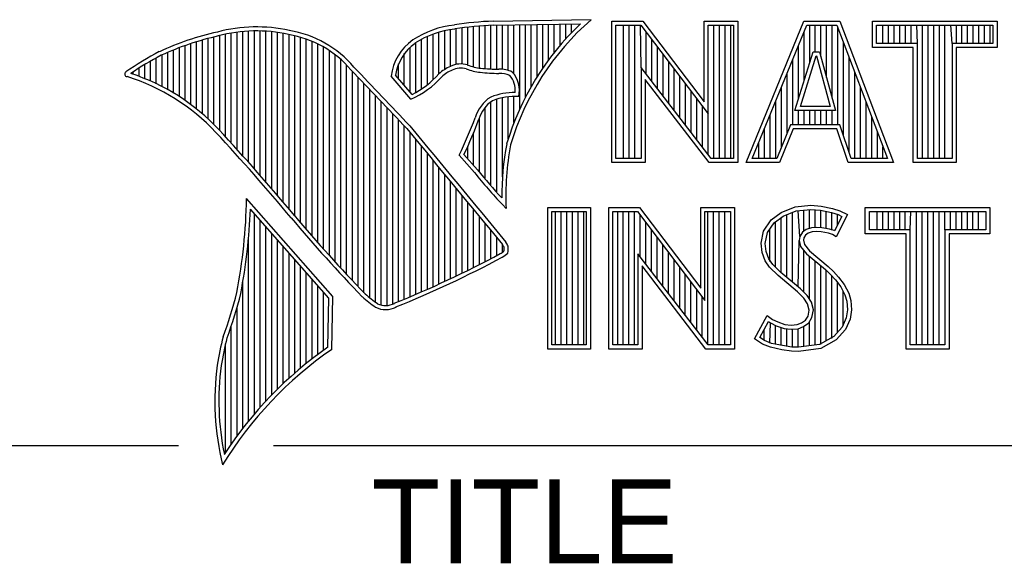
# Model space of a CAD drawing. Header units: inches. Extents: x 0 to 34, y 0 to 22.
# Tile 49 of 111: x 28.421 to 29.593, y 2.24 to 2.887. Entities that reach past the tile are written whole.
import ezdxf

# ---------------------------------------------------------------- set-up
doc = ezdxf.new("R2010")
doc.units = ezdxf.units.IN
doc.header["$LTSCALE"] = 1.87
doc.header["$MEASUREMENT"] = 0
doc.layers.get('0').update_dxf_attribs({"linetype": 'CONTINUOUS'})
doc.styles.add('TEXTSTYLE_2', font='txt')

msp = doc.modelspace()

# ---------------------------------------------------------------- linework, layer by layer
at = {"color": 2, "linetype": 'CONTINUOUS'}
for p, q in [((28.9844, 2.885), (29.1009, 2.8868)), ((29.1256, 2.8852), (29.1624, 2.8852)), ((29.1256, 2.7166), (29.1256, 2.8852)), ((29.1624, 2.8852), (29.2354, 2.7891)), ((29.2354, 2.8852), (29.2754, 2.8852)), ((29.2354, 2.7891), (29.2354, 2.8852)), ((29.2754, 2.8852), (29.2754, 2.7166)), ((29.2853, 2.7167), (29.3541, 2.8851)), ((29.3541, 2.8851), (29.3967, 2.8851)), ((29.3967, 2.8851), (29.4606, 2.7167)), ((29.4357, 2.8851), (29.584, 2.8851)), ((29.4357, 2.8537), (29.4357, 2.8851)), ((29.584, 2.8851), (29.584, 2.8537)), ((28.6727, 2.7398), (28.6727, 2.8708)), ((28.6796, 2.7323), (28.6796, 2.8719)), ((28.6865, 2.7247), (28.6865, 2.8727)), ((28.6933, 2.717), (28.6933, 2.8732)), ((28.7002, 2.7092), (28.7002, 2.8734)), ((28.707, 2.7014), (28.707, 2.8733)), ((28.7139, 2.6936), (28.7139, 2.873)), ((28.7208, 2.6856), (28.7208, 2.8724)), ((28.7276, 2.6776), (28.7276, 2.8716)), ((28.9198, 2.8223), (28.9198, 2.8719)), ((28.9267, 2.8275), (28.9267, 2.8737)), ((28.9336, 2.8311), (28.9336, 2.875)), ((28.9404, 2.8335), (28.9404, 2.8759)), ((28.9473, 2.834), (28.9473, 2.8769)), ((28.9542, 2.8327), (28.9542, 2.8778)), ((28.961, 2.8306), (28.961, 2.8785)), ((28.9679, 2.8292), (28.9679, 2.8791)), ((28.9747, 2.8285), (28.9747, 2.8796)), ((28.9816, 2.828), (28.9816, 2.88)), ((28.9845, 2.8802), (29.0882, 2.8817)), ((28.9885, 2.8278), (28.9885, 2.8802)), ((28.9953, 2.8276), (28.9953, 2.8803)), ((29.0022, 2.8263), (29.0022, 2.8804)), ((29.0091, 2.822), (29.0091, 2.8805)), ((29.0159, 2.7805), (29.0159, 2.8806)), ((29.0228, 2.7947), (29.0228, 2.8807)), ((29.0297, 2.8073), (29.0297, 2.8808)), ((29.0365, 2.8188), (29.0365, 2.881)), ((29.0434, 2.8293), (29.0434, 2.8811)), ((29.0502, 2.8389), (29.0502, 2.8812)), ((29.0571, 2.8479), (29.0571, 2.8813)), ((29.064, 2.8562), (29.064, 2.8814)), ((29.0708, 2.8641), (29.0708, 2.8815)), ((29.0777, 2.8714), (29.0777, 2.8816)), ((29.1305, 2.8804), (29.16, 2.8804)), ((29.1305, 2.7215), (29.1305, 2.8804)), ((29.1395, 2.7215), (29.1395, 2.8804)), ((29.1462, 2.7215), (29.1462, 2.8804)), ((29.1529, 2.7215), (29.1529, 2.8804)), ((29.1604, 2.8299), (29.1596, 2.8804)), ((29.16, 2.8804), (29.2402, 2.7746)), ((29.1663, 2.8222), (29.1663, 2.872)), ((29.2402, 2.8804), (29.2705, 2.8804)), ((29.2402, 2.7746), (29.2402, 2.8804)), ((29.2469, 2.7215), (29.2469, 2.8804)), ((29.2536, 2.7215), (29.2536, 2.8804)), ((29.2603, 2.7215), (29.2603, 2.8804)), ((29.267, 2.7215), (29.267, 2.8804)), ((29.2705, 2.8804), (29.2705, 2.7215)), ((29.2926, 2.7216), (29.3574, 2.8802)), ((29.3543, 2.8139), (29.3543, 2.8725)), ((29.3574, 2.8802), (29.3933, 2.8802)), ((29.361, 2.8356), (29.361, 2.8802)), ((29.3677, 2.8486), (29.3677, 2.8802)), ((29.3744, 2.8428), (29.3744, 2.8802)), ((29.3811, 2.8181), (29.3811, 2.8802)), ((29.3878, 2.7935), (29.3878, 2.8802)), ((29.3933, 2.8802), (29.4535, 2.7216)), ((29.3945, 2.7618), (29.3945, 2.877)), ((29.4406, 2.8802), (29.5791, 2.8802)), ((29.4406, 2.8586), (29.4406, 2.8802)), ((29.4482, 2.8586), (29.4482, 2.8802)), ((29.4549, 2.8586), (29.4549, 2.8802)), ((29.4616, 2.8586), (29.4616, 2.8802)), ((29.4684, 2.8586), (29.4684, 2.8802)), ((29.4751, 2.8586), (29.4751, 2.8802)), ((29.4818, 2.8586), (29.4818, 2.8802)), ((29.4892, 2.8586), (29.4885, 2.8802)), ((29.4952, 2.7216), (29.4952, 2.8802)), ((29.5019, 2.7216), (29.5019, 2.8802)), ((29.5086, 2.7216), (29.5086, 2.8802)), ((29.5153, 2.7216), (29.5153, 2.8802)), ((29.522, 2.7216), (29.522, 2.8802)), ((29.5305, 2.8586), (29.5288, 2.8802)), ((29.5355, 2.8586), (29.5355, 2.8802)), ((29.5422, 2.8586), (29.5422, 2.8802)), ((29.5489, 2.8586), (29.5489, 2.8802)), ((29.5556, 2.8586), (29.5556, 2.8802)), ((29.5623, 2.8586), (29.5623, 2.8802)), ((29.569, 2.8586), (29.569, 2.8802)), ((29.5757, 2.8586), (29.5757, 2.8802)), ((29.5791, 2.8802), (29.5791, 2.8586)), ((28.6315, 2.7803), (28.6315, 2.8606)), ((28.6384, 2.7747), (28.6384, 2.8626)), ((28.6453, 2.7685), (28.6453, 2.8645)), ((28.6521, 2.762), (28.6521, 2.8662)), ((28.659, 2.7548), (28.659, 2.8679)), ((28.6659, 2.7474), (28.6659, 2.8695)), ((28.7345, 2.6696), (28.7345, 2.8704)), ((28.7414, 2.6615), (28.7414, 2.869)), ((28.7482, 2.6533), (28.7482, 2.8677)), ((28.7551, 2.6452), (28.7551, 2.8659)), ((28.762, 2.6372), (28.762, 2.8638)), ((28.7688, 2.6293), (28.7688, 2.8611)), ((28.8924, 2.8003), (28.8924, 2.8594)), ((28.8992, 2.8044), (28.8992, 2.8634)), ((28.9061, 2.8094), (28.9061, 2.8668)), ((28.913, 2.8153), (28.913, 2.8696)), ((29.173, 2.8135), (29.173, 2.8632)), ((29.4012, 2.7485), (29.4012, 2.8593)), ((28.5972, 2.8034), (28.5972, 2.8479)), ((28.6041, 2.7994), (28.6041, 2.8508)), ((28.6109, 2.7952), (28.6109, 2.8535)), ((28.6178, 2.7906), (28.6178, 2.856)), ((28.6247, 2.7856), (28.6247, 2.8584)), ((28.7757, 2.6214), (28.7757, 2.858)), ((28.7826, 2.6137), (28.7826, 2.8543)), ((28.7894, 2.606), (28.7894, 2.8501)), ((28.8855, 2.8005), (28.8855, 2.854)), ((29.1798, 2.8048), (29.1798, 2.8543)), ((29.3434, 2.7787), (29.365, 2.8486)), ((29.3475, 2.7921), (29.3475, 2.8561)), ((29.365, 2.8486), (29.3728, 2.8486)), ((29.3728, 2.8486), (29.3918, 2.7787)), ((29.4843, 2.8537), (29.4357, 2.8537)), ((29.4892, 2.8586), (29.4406, 2.8586)), ((29.4843, 2.7167), (29.4843, 2.8537)), ((29.4892, 2.7216), (29.4892, 2.8586)), ((29.5791, 2.8586), (29.5305, 2.8586)), ((29.5305, 2.8586), (29.5305, 2.7216)), ((29.584, 2.8537), (29.5354, 2.8537)), ((29.5354, 2.8537), (29.5354, 2.7167)), ((28.5766, 2.8137), (28.5766, 2.8374)), ((28.5835, 2.8105), (28.5835, 2.8412)), ((28.5904, 2.8071), (28.5904, 2.8449)), ((28.7963, 2.5985), (28.7963, 2.8451)), ((28.8031, 2.591), (28.8031, 2.8394)), ((28.8786, 2.8086), (28.8786, 2.8464)), ((29.1865, 2.7961), (29.1865, 2.8455)), ((29.1932, 2.7873), (29.1932, 2.8367)), ((29.3408, 2.7618), (29.3408, 2.8396)), ((29.35, 2.7836), (29.3686, 2.8438)), ((29.3686, 2.8438), (29.3691, 2.8438)), ((29.3691, 2.8438), (29.3854, 2.7836)), ((29.4079, 2.7286), (29.4079, 2.8416)), ((28.556, 2.8217), (28.556, 2.8246)), ((28.5629, 2.8193), (28.5629, 2.8291)), ((28.5698, 2.8166), (28.5698, 2.8333)), ((28.81, 2.5836), (28.81, 2.8328)), ((28.8169, 2.5762), (28.8169, 2.8253)), ((28.8718, 2.8167), (28.8718, 2.8343)), ((29.2438, 2.7215), (29.1604, 2.8299)), ((29.1604, 2.8299), (29.1604, 2.7215)), ((29.1999, 2.7786), (29.1999, 2.8278)), ((29.4147, 2.7216), (29.4147, 2.8239)), ((28.8237, 2.569), (28.8237, 2.8181)), ((28.8865, 2.792), (28.8631, 2.8194)), ((28.8878, 2.7979), (28.8682, 2.8209)), ((29.2414, 2.7166), (29.1653, 2.8156)), ((29.1653, 2.8156), (29.1653, 2.7166)), ((29.2066, 2.7699), (29.2066, 2.819)), ((29.3341, 2.752), (29.3341, 2.8232)), ((28.8306, 2.5618), (28.8306, 2.8109)), ((28.8375, 2.5556), (28.8375, 2.8037)), ((29.2133, 2.7612), (29.2133, 2.8101)), ((29.22, 2.7525), (29.22, 2.8013)), ((29.3274, 2.7353), (29.3274, 2.8068)), ((29.4214, 2.7216), (29.4214, 2.8063)), ((28.8443, 2.5505), (28.8443, 2.7965)), ((28.8512, 2.5472), (28.8512, 2.7893)), ((28.9816, 2.689), (28.9816, 2.7889)), ((28.9885, 2.6813), (28.9885, 2.7921)), ((28.9953, 2.6998), (28.9953, 2.7939)), ((29.0022, 2.7448), (29.0022, 2.795)), ((29.0091, 2.7642), (29.0091, 2.7954)), ((29.2267, 2.7437), (29.2267, 2.7924)), ((29.3207, 2.7216), (29.3207, 2.7904)), ((28.8581, 2.5466), (28.8581, 2.782)), ((28.9747, 2.697), (28.9747, 2.7823)), ((29.2334, 2.735), (29.2334, 2.7836)), ((29.3918, 2.7787), (29.3434, 2.7787)), ((29.3475, 2.7618), (29.3475, 2.7787)), ((29.3854, 2.7836), (29.35, 2.7836)), ((29.3543, 2.7618), (29.3543, 2.7787)), ((29.361, 2.7618), (29.361, 2.7787)), ((29.3677, 2.7618), (29.3677, 2.7787)), ((29.3744, 2.7618), (29.3744, 2.7787)), ((29.3811, 2.7618), (29.3811, 2.7787)), ((29.3878, 2.7618), (29.3878, 2.7787)), ((29.4281, 2.7216), (29.4281, 2.7886)), ((28.8649, 2.5483), (28.8649, 2.7748)), ((28.8718, 2.5513), (28.8718, 2.7675)), ((28.9679, 2.7053), (28.9679, 2.7699)), ((29.2402, 2.7263), (29.2402, 2.7746)), ((29.314, 2.7216), (29.314, 2.774)), ((29.4348, 2.7216), (29.4348, 2.7709)), ((28.8786, 2.5541), (28.8786, 2.7602)), ((29.3073, 2.7216), (29.3073, 2.7575)), ((29.3381, 2.7618), (29.3219, 2.7216)), ((29.3414, 2.7569), (29.3252, 2.7167)), ((29.3968, 2.7618), (29.3381, 2.7618)), ((29.3933, 2.7569), (29.3414, 2.7569)), ((29.4068, 2.7167), (29.3933, 2.7569)), ((29.4103, 2.7216), (29.3968, 2.7618)), ((28.8855, 2.557), (28.8855, 2.7523)), ((28.8924, 2.5599), (28.8924, 2.744)), ((28.961, 2.7133), (28.961, 2.7519)), ((29.4415, 2.7216), (29.4415, 2.7532)), ((28.8992, 2.5628), (28.8992, 2.7357)), ((28.9542, 2.7212), (28.9542, 2.7362)), ((29.3006, 2.7216), (29.3006, 2.7411)), ((29.4482, 2.7216), (29.4482, 2.7355)), ((28.9061, 2.5659), (28.9061, 2.7274)), ((28.913, 2.5689), (28.913, 2.7191)), ((28.962, 2.7048), (28.9438, 2.7257)), ((28.9657, 2.7079), (28.9496, 2.7264)), ((29.1604, 2.7215), (29.1305, 2.7215)), ((29.2705, 2.7215), (29.2438, 2.7215)), ((29.3219, 2.7216), (29.2926, 2.7216)), ((29.4535, 2.7216), (29.4103, 2.7216)), ((29.5305, 2.7216), (29.4892, 2.7216)), ((28.9198, 2.5721), (28.9198, 2.7107)), ((29.1653, 2.7166), (29.1256, 2.7166)), ((29.2754, 2.7166), (29.2414, 2.7166)), ((29.3252, 2.7167), (29.2853, 2.7167)), ((29.4606, 2.7167), (29.4068, 2.7167)), ((29.5354, 2.7167), (29.4843, 2.7167)), ((28.9267, 2.5752), (28.9267, 2.7024)), ((28.9336, 2.5784), (28.9336, 2.6941)), ((28.9404, 2.5817), (28.9404, 2.6858)), ((28.7934, 2.5573), (28.6909, 2.6738)), ((28.9473, 2.585), (28.9473, 2.6775)), ((28.7886, 2.5555), (28.6954, 2.6613)), ((28.9542, 2.5884), (28.9542, 2.6692)), ((28.961, 2.5918), (28.961, 2.6609)), ((28.9997, 2.6619), (28.9953, 2.6667)), ((29.0492, 2.6631), (29.1, 2.6631)), ((29.0492, 2.4947), (29.0492, 2.6631)), ((29.1, 2.6631), (29.1, 2.4947)), ((29.1218, 2.6633), (29.1586, 2.6633)), ((29.1218, 2.4947), (29.1218, 2.6633)), ((29.1586, 2.6633), (29.2315, 2.5672)), ((29.2315, 2.6633), (29.2716, 2.6633)), ((29.2315, 2.5672), (29.2315, 2.6633)), ((29.2716, 2.6633), (29.2716, 2.4947)), ((29.3269, 2.6572), (29.3437, 2.6639)), ((29.3437, 2.6639), (29.3623, 2.6659)), ((29.3449, 2.6591), (29.3624, 2.661)), ((29.354, 2.635), (29.354, 2.6601)), ((29.3607, 2.6382), (29.3607, 2.6608)), ((29.3623, 2.6659), (29.3747, 2.665)), ((29.3624, 2.661), (29.374, 2.6602)), ((29.3674, 2.6394), (29.3674, 2.6607)), ((29.374, 2.6602), (29.387, 2.6574)), ((29.3741, 2.6393), (29.3741, 2.6602)), ((29.3747, 2.665), (29.3883, 2.6622)), ((29.3883, 2.6622), (29.3967, 2.6593)), ((29.4272, 2.6631), (29.5755, 2.6631)), ((29.4272, 2.6317), (29.4272, 2.6631)), ((29.5755, 2.6631), (29.5755, 2.6317)), ((28.7002, 2.4174), (28.7002, 2.6559)), ((28.707, 2.4253), (28.707, 2.6481)), ((28.9679, 2.5953), (28.9679, 2.6526)), ((29.0541, 2.6583), (29.0951, 2.6583)), ((29.0541, 2.4996), (29.0541, 2.6583)), ((29.0587, 2.4996), (29.0587, 2.6583)), ((29.0654, 2.4996), (29.0654, 2.6583)), ((29.0721, 2.4996), (29.0721, 2.6583)), ((29.0788, 2.4996), (29.0788, 2.6583)), ((29.0855, 2.4996), (29.0855, 2.6583)), ((29.0922, 2.4996), (29.0922, 2.6583)), ((29.0951, 2.6583), (29.0951, 2.4996)), ((29.1267, 2.6584), (29.1562, 2.6584)), ((29.1267, 2.4996), (29.1267, 2.6584)), ((29.1325, 2.4996), (29.1325, 2.6584)), ((29.1392, 2.4996), (29.1392, 2.6584)), ((29.1459, 2.4996), (29.1459, 2.6584)), ((29.1526, 2.4996), (29.1526, 2.6584)), ((29.1562, 2.6584), (29.2364, 2.5527)), ((29.1593, 2.6044), (29.1593, 2.6543)), ((29.2364, 2.6584), (29.2667, 2.6584)), ((29.2364, 2.5527), (29.2364, 2.6584)), ((29.2399, 2.4996), (29.2399, 2.6584)), ((29.2466, 2.4996), (29.2466, 2.6584)), ((29.2533, 2.4996), (29.2533, 2.6584)), ((29.26, 2.4996), (29.26, 2.6584)), ((29.2667, 2.6584), (29.2667, 2.4996)), ((29.3061, 2.6352), (29.315, 2.6485)), ((29.315, 2.6485), (29.3269, 2.6572)), ((29.3186, 2.6451), (29.3293, 2.6529)), ((29.3271, 2.5855), (29.3271, 2.6513)), ((29.3293, 2.6529), (29.3449, 2.6591)), ((29.3338, 2.5799), (29.3338, 2.6547)), ((29.3406, 2.5743), (29.3406, 2.6574)), ((29.3491, 2.6288), (29.3473, 2.6594)), ((29.3808, 2.6381), (29.3808, 2.6588)), ((29.387, 2.6574), (29.3949, 2.6547)), ((29.3875, 2.6364), (29.3875, 2.6573)), ((29.3994, 2.6526), (29.3907, 2.6353)), ((29.406, 2.6549), (29.3927, 2.6283)), ((29.3942, 2.6423), (29.3942, 2.655)), ((29.3949, 2.6547), (29.3994, 2.6526)), ((29.3967, 2.6593), (29.406, 2.6549)), ((29.432, 2.6583), (29.5706, 2.6583)), ((29.432, 2.6366), (29.432, 2.6583)), ((29.4412, 2.6366), (29.4412, 2.6583)), ((29.4479, 2.6366), (29.4479, 2.6583)), ((29.4547, 2.6366), (29.4547, 2.6583)), ((29.4614, 2.6366), (29.4614, 2.6583)), ((29.4681, 2.6366), (29.4681, 2.6583)), ((29.4748, 2.6366), (29.4748, 2.6583)), ((29.4807, 2.6366), (29.4815, 2.6583)), ((29.4882, 2.4996), (29.4882, 2.6583)), ((29.4949, 2.4996), (29.4949, 2.6583)), ((29.5016, 2.4996), (29.5016, 2.6583)), ((29.5083, 2.4996), (29.5083, 2.6583)), ((29.5151, 2.4996), (29.5151, 2.6583)), ((29.522, 2.6366), (29.5218, 2.6583)), ((29.5285, 2.6366), (29.5285, 2.6583)), ((29.5352, 2.6366), (29.5352, 2.6583)), ((29.5419, 2.6366), (29.5419, 2.6583)), ((29.5486, 2.6366), (29.5486, 2.6583)), ((29.5553, 2.6366), (29.5553, 2.6583)), ((29.562, 2.6366), (29.562, 2.6583)), ((29.5706, 2.6583), (29.5706, 2.6366)), ((28.7139, 2.4329), (28.7139, 2.6403)), ((28.9747, 2.5988), (28.9747, 2.6443)), ((29.1661, 2.5957), (29.1661, 2.6454)), ((29.1728, 2.587), (29.1728, 2.6366)), ((29.3107, 2.6333), (29.3186, 2.6451)), ((29.3137, 2.5989), (29.3137, 2.6378)), ((29.3204, 2.5922), (29.3204, 2.6464)), ((29.3569, 2.6371), (29.3523, 2.6337)), ((29.363, 2.6389), (29.3569, 2.6371)), ((29.3691, 2.6395), (29.363, 2.6389)), ((29.3753, 2.6392), (29.3691, 2.6395)), ((29.3846, 2.6374), (29.3753, 2.6392)), ((29.3901, 2.6357), (29.3846, 2.6374)), ((29.4807, 2.6366), (29.432, 2.6366)), ((29.4807, 2.4996), (29.4807, 2.6366)), ((29.5706, 2.6366), (29.522, 2.6366)), ((29.522, 2.6366), (29.522, 2.4996)), ((28.6933, 2.4092), (28.6933, 2.6277)), ((28.7208, 2.4401), (28.7208, 2.6325)), ((28.7276, 2.447), (28.7276, 2.6247)), ((28.9816, 2.6024), (28.9816, 2.636)), ((28.9885, 2.606), (28.9885, 2.6277)), ((29.1795, 2.5783), (29.1795, 2.6277)), ((29.3032, 2.6208), (29.3061, 2.6352)), ((29.3081, 2.6205), (29.3107, 2.6333)), ((29.3491, 2.6288), (29.3486, 2.6239)), ((29.3523, 2.6337), (29.3491, 2.6288)), ((29.3539, 2.6271), (29.3536, 2.6242)), ((29.3559, 2.6303), (29.3539, 2.6271)), ((29.3591, 2.6326), (29.3559, 2.6303)), ((29.364, 2.6341), (29.3591, 2.6326)), ((29.3692, 2.6347), (29.364, 2.6341)), ((29.3747, 2.6344), (29.3692, 2.6347)), ((29.3834, 2.6326), (29.3747, 2.6344)), ((29.388, 2.6312), (29.3834, 2.6326)), ((29.3927, 2.6283), (29.388, 2.6312)), ((29.3907, 2.6353), (29.3901, 2.6357)), ((29.4758, 2.6317), (29.4272, 2.6317)), ((29.4758, 2.4947), (29.4758, 2.6317)), ((29.5755, 2.6317), (29.5268, 2.6317)), ((29.5268, 2.6317), (29.5268, 2.4947)), ((28.7345, 2.4537), (28.7345, 2.6169)), ((28.9953, 2.6099), (28.9953, 2.6194)), ((29.1862, 2.5695), (29.1862, 2.6189)), ((29.3043, 2.6098), (29.3032, 2.6208)), ((29.3091, 2.6109), (29.3081, 2.6205)), ((29.3473, 2.5687), (29.3486, 2.6239)), ((29.3486, 2.6239), (29.3502, 2.6168)), ((29.3502, 2.6168), (29.3573, 2.608)), ((29.3536, 2.6242), (29.3547, 2.619)), ((29.3547, 2.619), (29.3608, 2.6115)), ((28.7414, 2.46), (28.7414, 2.6091)), ((28.7482, 2.4662), (28.7482, 2.6013)), ((29.24, 2.4996), (29.1566, 2.608)), ((29.1566, 2.608), (29.1566, 2.4996)), ((29.1929, 2.5608), (29.1929, 2.6101)), ((29.1996, 2.5521), (29.1996, 2.6012)), ((29.3081, 2.5999), (29.3043, 2.6098)), ((29.3124, 2.6022), (29.3091, 2.6109)), ((29.3171, 2.5955), (29.3124, 2.6022)), ((29.354, 2.5624), (29.354, 2.6122)), ((29.3573, 2.608), (29.3798, 2.5894)), ((29.3607, 2.5541), (29.3607, 2.6052)), ((29.3608, 2.6115), (29.3831, 2.593)), ((28.7551, 2.472), (28.7551, 2.5935)), ((29.2376, 2.4947), (29.1615, 2.5937)), ((29.1615, 2.5937), (29.1615, 2.4947)), ((29.2063, 2.5434), (29.2063, 2.5924)), ((29.3133, 2.5924), (29.3081, 2.5999)), ((29.3234, 2.5823), (29.3133, 2.5924)), ((29.3211, 2.5915), (29.3171, 2.5955)), ((29.3267, 2.5859), (29.3211, 2.5915)), ((29.3674, 2.4994), (29.3674, 2.5997)), ((29.3741, 2.5003), (29.3741, 2.5941)), ((29.3831, 2.593), (29.3892, 2.5869)), ((28.762, 2.4777), (28.762, 2.5857)), ((28.7688, 2.4831), (28.7688, 2.5779)), ((29.213, 2.5346), (29.213, 2.5835)), ((29.3466, 2.5629), (29.3234, 2.5823)), ((29.3499, 2.5665), (29.3267, 2.5859)), ((29.3798, 2.5894), (29.3857, 2.5835)), ((29.3808, 2.5048), (29.3808, 2.5884)), ((29.3857, 2.5835), (29.3916, 2.5773)), ((29.3875, 2.5074), (29.3875, 2.5816)), ((29.3892, 2.5869), (29.3953, 2.5805)), ((29.3953, 2.5805), (29.4022, 2.5715)), ((28.6865, 2.4005), (28.6865, 2.5745)), ((28.7757, 2.4884), (28.7757, 2.5701)), ((29.2197, 2.5259), (29.2197, 2.5747)), ((29.358, 2.5584), (29.3499, 2.5665)), ((29.3916, 2.5773), (29.3981, 2.5689)), ((29.3942, 2.5148), (29.3942, 2.5739)), ((29.3981, 2.5689), (29.4029, 2.5593)), ((29.4022, 2.5715), (29.4074, 2.5611)), ((28.7826, 2.4934), (28.7826, 2.5623)), ((28.7875, 2.4969), (28.7886, 2.5555)), ((28.7923, 2.4943), (28.7934, 2.5573)), ((29.2265, 2.5172), (29.2265, 2.5658)), ((29.2332, 2.5085), (29.2332, 2.557)), ((29.3542, 2.5553), (29.3466, 2.5629)), ((29.3585, 2.5484), (29.3542, 2.5553)), ((29.363, 2.5504), (29.358, 2.5584)), ((29.401, 2.5222), (29.401, 2.5632)), ((29.4029, 2.5593), (29.4052, 2.5518)), ((29.4074, 2.5611), (29.4101, 2.5527)), ((28.6796, 2.3913), (28.6796, 2.5443)), ((29.3605, 2.5411), (29.3585, 2.5484)), ((29.3655, 2.5413), (29.363, 2.5504)), ((29.4052, 2.5518), (29.406, 2.5416)), ((29.4101, 2.5527), (29.4109, 2.5414)), ((29.2954, 2.507), (29.3104, 2.5348)), ((29.3104, 2.5348), (29.3168, 2.5301)), ((29.3562, 2.5293), (29.3591, 2.5339)), ((29.3591, 2.5339), (29.3605, 2.5411)), ((29.3598, 2.5258), (29.3637, 2.5321)), ((29.3637, 2.5321), (29.3655, 2.5413)), ((29.4045, 2.5318), (29.3995, 2.5207)), ((29.406, 2.5416), (29.4045, 2.5318)), ((29.4109, 2.5414), (29.4092, 2.5304)), ((28.6727, 2.3817), (28.6727, 2.5223)), ((29.3018, 2.5086), (29.3121, 2.5275)), ((29.3121, 2.5275), (29.3142, 2.526)), ((29.3137, 2.5019), (29.3142, 2.526)), ((29.3142, 2.526), (29.3213, 2.5224)), ((29.3168, 2.5301), (29.3232, 2.527)), ((29.3204, 2.5005), (29.3204, 2.5227)), ((29.3213, 2.5224), (29.3305, 2.5193)), ((29.3232, 2.527), (29.3316, 2.5241)), ((29.3271, 2.499), (29.3271, 2.5204)), ((29.3305, 2.5193), (29.339, 2.5183)), ((29.3316, 2.5241), (29.3391, 2.5232)), ((29.3391, 2.5232), (29.346, 2.5238)), ((29.346, 2.5238), (29.3513, 2.5258)), ((29.3472, 2.519), (29.3536, 2.5215)), ((29.3513, 2.5258), (29.3562, 2.5293)), ((29.3536, 2.5215), (29.3598, 2.5258)), ((29.354, 2.4977), (29.354, 2.5216)), ((29.3607, 2.4985), (29.3607, 2.5265)), ((29.3995, 2.5207), (29.3896, 2.5097)), ((29.4092, 2.5304), (29.4037, 2.518)), ((29.3072, 2.5049), (29.3018, 2.5086)), ((29.307, 2.505), (29.307, 2.5182)), ((29.3338, 2.498), (29.3338, 2.5189)), ((29.339, 2.5183), (29.3472, 2.519)), ((29.3406, 2.497), (29.3406, 2.5181)), ((29.3473, 2.4968), (29.3473, 2.519)), ((29.3896, 2.5097), (29.3726, 2.5001)), ((29.4037, 2.518), (29.3927, 2.5058)), ((28.6659, 2.3715), (28.6659, 2.501)), ((29.0951, 2.4996), (29.0541, 2.4996)), ((29.1566, 2.4996), (29.1267, 2.4996)), ((29.2667, 2.4996), (29.24, 2.4996)), ((29.3049, 2.5006), (29.2954, 2.507)), ((29.3142, 2.4968), (29.3049, 2.5006)), ((29.3156, 2.5015), (29.3072, 2.5049)), ((29.3278, 2.4939), (29.3142, 2.4968)), ((29.3287, 2.4988), (29.3156, 2.5015)), ((29.3398, 2.4971), (29.3287, 2.4988)), ((29.3475, 2.4968), (29.3398, 2.4971)), ((29.3726, 2.5001), (29.3475, 2.4968)), ((29.3927, 2.5058), (29.3741, 2.4954)), ((29.522, 2.4996), (29.4807, 2.4996)), ((29.1, 2.4947), (29.0492, 2.4947)), ((29.1615, 2.4947), (29.1218, 2.4947)), ((29.2716, 2.4947), (29.2376, 2.4947)), ((29.3394, 2.4922), (29.3278, 2.4939)), ((29.3478, 2.4919), (29.3394, 2.4922)), ((29.3741, 2.4954), (29.3478, 2.4919)), ((29.5268, 2.4947), (29.4758, 2.4947)), ((28.38, 2.38), (28.61, 2.38)), ((28.7231, 2.38), (33.5, 2.38))]:
    msp.add_line(p, q, dxfattribs=at)
for centre, radius, start, end in [((29.0012, 2.475), 0.4104, 92.3477, 98.8369), ((29.3103, 2.6468), 0.3185, 131.1194, 163.4134), ((28.7308, 2.5386), 0.3417, 102.6162, 114.8514), ((28.7025, 2.6998), 0.1784, 77.2812, 105.0674), ((28.7025, 2.6998), 0.1736, 77.2325, 105.1014), ((28.7213, 2.7479), 0.1276, 40.2336, 80.7738), ((28.9506, 2.7677), 0.1134, 96.3007, 123.1683), ((28.9506, 2.7677), 0.1086, 96.2448, 123.1265), ((29.0012, 2.475), 0.4056, 92.3565, 98.8522), ((29.3103, 2.6468), 0.3233, 133.4016, 163.4573), ((28.7308, 2.5386), 0.3369, 102.5985, 114.8293), ((28.7213, 2.7479), 0.1227, 40.1648, 80.8423), ((28.9233, 2.8131), 0.0605, 125.0326, 174.0473), ((28.7753, 2.4938), 0.4018, 117.9346, 124.569), ((28.9233, 2.8131), 0.0556, 125.1127, 171.9558), ((28.7753, 2.4938), 0.3969, 117.9533, 124.0367), ((28.5489, 2.822), 0.00299, 121.3524, 265.803), ((21.1581, -4.5074), 10.6031, 43.24659, 43.76754), ((21.1581, -4.5074), 10.6079, 43.24574, 43.76673), ((28.9521, 2.7868), 0.048, 112.9192, 132.2696), ((28.9521, 2.7868), 0.0432, 112.6635, 131.9293), ((28.9458, 2.807), 0.0271, 72.6167, 117.3893), ((28.9458, 2.807), 0.0222, 72.9386, 117.864), ((28.9776, 2.8958), 0.0722, 249.5553, 263.1674), ((28.9776, 2.8958), 0.0673, 249.4421, 263.134), ((28.9951, 3.0772), 0.2544, 264.112, 269.1019), ((28.9951, 3.0772), 0.2495, 264.1212, 269.0704), ((28.9924, 2.7937), 0.0341, 64.4657, 92.2507), ((28.9831, 2.8025), 0.0325, 347.1186, 42.4046), ((28.4751, 2.5845), 0.2458, 43.1667, 72.5704), ((28.4751, 2.5845), 0.2507, 43.1667, 71.8499), ((28.8427, 2.8903), 0.1076, 293.9922, 318.4433), ((28.8427, 2.8903), 0.1028, 295.9955, 318.5906), ((28.9924, 2.7937), 0.0292, 66.3199, 92.502), ((28.9831, 2.8025), 0.0276, 355.2993, 40.45), ((29.0054, 2.7573), 0.0444, 122.696, 163.5009), ((29.0054, 2.7573), 0.0396, 123.3504, 163.7172), ((29.0102, 2.7231), 0.0771, 89.6555, 111.8728), ((29.0102, 2.7231), 0.0723, 86.3771, 111.5055), ((28.547, 2.9226), 0.443, 333.6071, 339.8417), ((28.547, 2.9226), 0.4478, 334.0205, 339.8621), ((26.652, 0.9006), 2.7324, 39.9155, 42.7665), ((129.7875, 86.0025), 130.8121, 219.521915, 219.600266), ((129.7875, 86.0025), 130.8073, 219.521847, 219.600368), ((29.3273, 2.6768), 0.3327, 169.238, 180.3751), ((29.3273, 2.6768), 0.3279, 169.2806, 182.6074), ((29.5269, 3.164), 0.7231, 219.1028, 222.5928), ((29.5269, 3.164), 0.728, 219.1094, 223.0893), ((28.0416, 2.6849), 0.6494, 349.0855, 359.0208), ((28.0416, 2.6849), 0.6542, 349.0755, 357.9397), ((30.1411, 3.8249), 1.8249, 220.0426, 224.0118), ((30.1411, 3.8249), 1.8201, 220.0428, 224.0077), ((28.9714, 2.6031), 0.0289, 26.3669, 33.8971), ((28.9692, 2.6145), 0.0281, 353.6896, 3.0529), ((28.9714, 2.6031), 0.0338, 24.6833, 34.3208), ((28.9692, 2.6145), 0.033, 350.4808, 4.7809), ((28.389, 3.7322), 1.2758, 291.9868, 298.2489), ((28.389, 3.7322), 1.2806, 291.9989, 298.2507), ((28.9805, 2.6304), 0.0253, 299.2554, 311.2666), ((28.9805, 2.6304), 0.0301, 299.1713, 314.8064), ((28.2599, 2.6636), 0.4315, 339.0707, 346.3663), ((28.2599, 2.6636), 0.4364, 339.1089, 346.3814), ((28.9081, 2.6424), 0.1167, 227.0935, 236.9215), ((28.9081, 2.6424), 0.1118, 227.1594, 236.7882), ((28.8564, 2.568), 0.0263, 242.8488, 298.0515), ((28.8564, 2.568), 0.0215, 243.4895, 298.6992), ((29.0668, 2.4083), 0.4163, 165.9357, 170.6856), ((29.0668, 2.4083), 0.4115, 165.9758, 170.6758), ((29.0517, 2.1188), 0.4613, 124.9511, 147.0981), ((29.0517, 2.1188), 0.4564, 124.643, 148.5565), ((28.9728, 2.4332), 0.3197, 172.3562, 193.7958), ((28.9728, 2.4332), 0.3149, 172.369, 191.6868)]:
    msp.add_arc(centre, radius, start, end, dxfattribs=at)
at = {"color": 7, "linetype": 'CONTINUOUS'}
msp.add_arc((26.6525, 0.9011), 2.7269, 39.915, 42.7661, dxfattribs=at)

# ---------------------------------------------------------------- texts
at = {"color": 2, "linetype": 'CONTINUOUS', "insert": (28.8397, 2.3397), "char_height": 0.1, "width": 0.5, "attachment_point": 1, "line_spacing_factor": 0.9, "style": 'TEXTSTYLE_2'}
msp.add_mtext('TITLE', dxfattribs=at)

doc.saveas('drawing.dxf')
